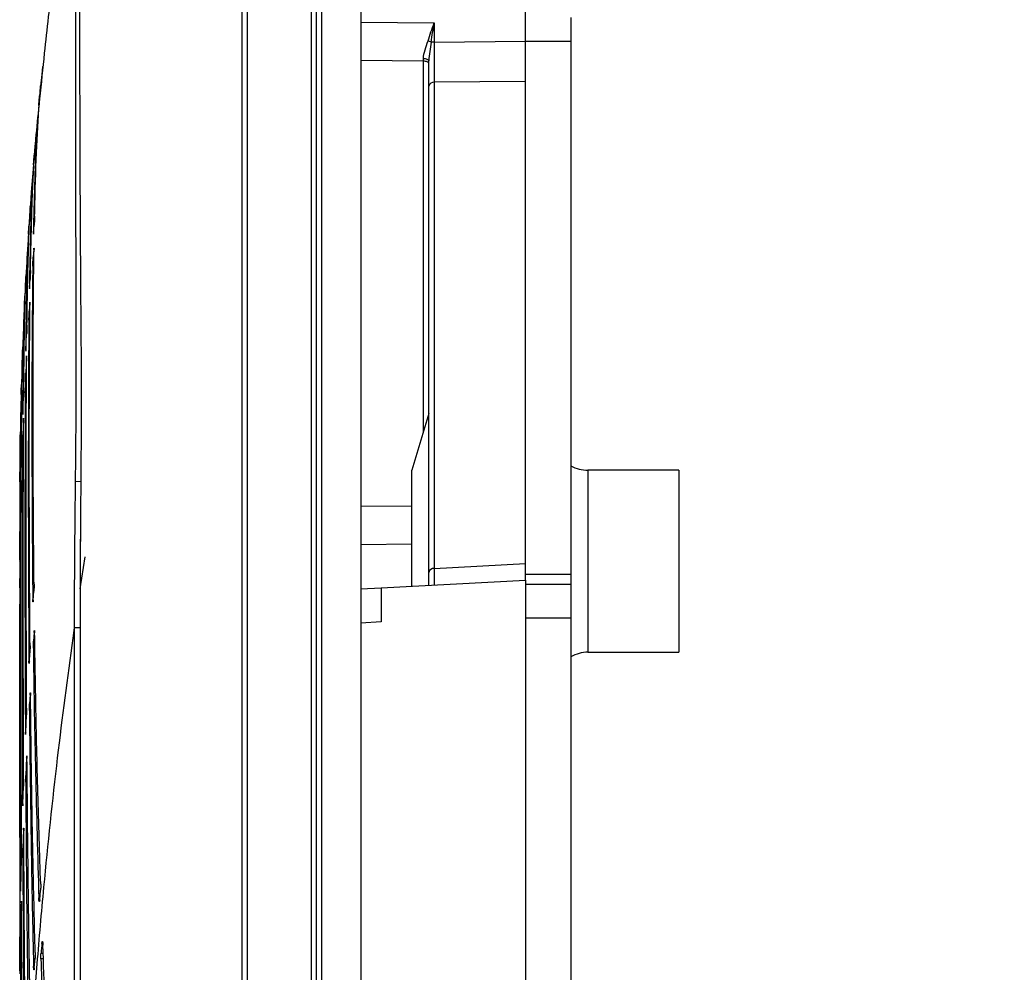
# Model space of a CAD drawing. Header units: millimetres. Extents: x 25 to 1935, y 715 to 2336.
# Tile 185 of 252: x 1524 to 1542, y 1027 to 1043. Entities that reach past the tile are written whole.
import ezdxf

# ---------------------------------------------------------------- set-up
doc = ezdxf.new("R2010")
doc.units = ezdxf.units.MM
doc.header["$LTSCALE"] = 2
doc.layers.get('0').update_dxf_attribs({"color": 2})
doc.styles.add('FS2312', font='simsun.ttf', dxfattribs={"width": 0.8})
doc.dimstyles.new('STANDARD$0', dxfattribs={"dimtxt": 3.5, "dimasz": 3, "dimexe": 1.5, "dimexo": 0.5, "dimgap": 1.5, "dimtad": 1, "dimdec": 1, "dimlfac": 5, "dimdsep": 46, "dimtxsty": 'FS2312', "dimblk1": 'OPEN', "dimblk2": 'OPEN', "dimsah": 1, "dimcen": 0, "dimclrd": 4, "dimclre": 4, "dimclrt": 4, "dimadec": 0, "dimazin": 0, "dimtfac": 1, "dimtdec": 1, "dimtmove": 1, "dimatfit": 0, "dimldrblk": 'OPEN', "dimfxl": 1, "dimtolj": 1, "dimtzin": 0, "dimlwd": 18, "dimlwe": 18, "dimarcsym": 1})

# ---------------------------------------------------------------- blocks, each defined once
blk = doc.blocks.new('_OPEN')
at = {"color": 0}
for p, q in [((-0.966, 0.259), (0, 0)), ((0, 0), (-1, 0)), ((0, 0), (-0.966, -0.259))]:
    blk.add_line(p, q, dxfattribs=at)
blk = doc.blocks.new('*D54')
at = {"color": 4, "lineweight": 18, "transparency": 16777216}
for p, q in [((1534.591, 1048.92), (1559.043, 1048.92)), ((1557.543, 1045.92), (1557.543, 881.92)), ((1534.591, 878.92), (1559.043, 878.92))]:
    blk.add_line(p, q, dxfattribs=at)
at = {"layer": 'Defpoints', "color": 0, "transparency": 16777216}
for p in [(1534.091, 1048.92), (1534.091, 878.92), (1557.543, 878.92)]:
    blk.add_point(p, dxfattribs=at)
at = {"color": 4, "lineweight": 18, "transparency": 16777216, "xscale": 3, "yscale": 3, "zscale": 3}
for p, rotation in [((1557.543, 1048.92), 90), ((1557.543, 878.92), 270)]:
    blk.add_blockref('_OPEN', p, dxfattribs=dict(at, rotation=rotation))
at = {"color": 4, "transparency": 16777216, "insert": (1554.293, 963.92), "char_height": 3.5, "attachment_point": 5, "rotation": 90, "style": 'FS2312'}
blk.add_mtext('\\A1;850', dxfattribs=at)

msp = doc.modelspace()

# ---------------------------------------------------------------- linework, layer by layer
at = {"color": 2, "linetype": 'Continuous', "lineweight": 30}
for p, q in [((1529.616, 1019.924), (1529.616, 1050.891)), ((1529.702, 1050.891), (1529.702, 1019.924)), ((1530.391, 1050.951), (1530.391, 876.89)), ((1533.291, 1043.213), (1533.291, 1048.973)), ((1529.528, 1020.037), (1529.528, 1046.901)), ((1528.308, 1020.019), (1528.308, 1046.298)), ((1528.394, 1046.293), (1528.394, 1020.019)), ((1530.391, 1043.405), (1531.686, 1043.39)), ((1531.686, 1043.39), (1531.686, 1043.053)), ((1534.091, 1043.488), (1534.091, 1043.064)), ((1533.291, 1043.064), (1533.291, 1043.213)), ((1531.686, 1043.053), (1531.631, 1043.053)), ((1531.686, 1043.053), (1533.291, 1043.068)), ((1534.091, 1043.064), (1533.291, 1043.064)), ((1533.291, 1033.696), (1533.291, 1043.064)), ((1534.091, 1043.064), (1534.091, 1033.696)), ((1531.496, 1042.717), (1530.391, 1042.73)), ((1531.496, 1036.205), (1531.496, 1042.717)), ((1531.591, 1042.276), (1531.591, 1042.721)), ((1524.793, 1042.623), (1524.779, 1042.485)), ((1524.778, 1042.485), (1524.759, 1042.278)), ((1533.291, 1042.361), (1531.686, 1042.346)), ((1531.686, 1042.346), (1531.686, 1033.795)), ((1524.757, 1042.256), (1524.742, 1042.109)), ((1531.591, 1033.725), (1531.591, 1042.276)), ((1524.66, 1041.214), (1524.647, 1041.064)), ((1524.624, 1040.726), (1524.568, 1039.974)), ((1524.577, 1040.152), (1524.556, 1039.844)), ((1524.634, 1039.696), (1524.645, 1039.832)), ((1524.631, 1039.676), (1524.631, 1039.688)), ((1524.639, 1039.402), (1524.629, 1039.267)), ((1524.499, 1038.906), (1524.483, 1038.588)), ((1524.564, 1038.739), (1524.573, 1038.876)), ((1524.561, 1038.719), (1524.561, 1038.729)), ((1524.569, 1038.456), (1524.56, 1038.321)), ((1524.498, 1037.638), (1524.513, 1037.914)), ((1524.44, 1037.614), (1524.421, 1037.029)), ((1524.496, 1037.618), (1524.496, 1037.627)), ((1524.511, 1037.507), (1524.496, 1037.235)), ((1524.448, 1036.528), (1524.459, 1036.806)), ((1524.415, 1036.719), (1524.404, 1036.315)), ((1524.446, 1036.508), (1524.446, 1036.516)), ((1531.591, 1036.521), (1531.291, 1035.521)), ((1524.458, 1036.416), (1524.447, 1036.143)), ((1524.401, 1036.122), (1524.393, 1035.492)), ((1524.403, 1036.259), (1524.402, 1036.146)), ((1524.399, 1035.999), (1524.397, 1035.866)), ((1524.408, 1035.194), (1524.42, 1035.687)), ((1531.291, 1033.921), (1531.291, 1035.521)), ((1535.991, 1035.521), (1534.391, 1035.521)), ((1534.391, 1035.521), (1534.391, 1033.921)), ((1535.991, 1035.521), (1535.991, 1033.921)), ((1524.42, 1035.318), (1524.408, 1034.834)), ((1525.473, 1035.32), (1525.374, 1035.322)), ((1525.465, 1035.321), (1525.466, 1035.321)), ((1524.407, 1035.174), (1524.407, 1035.18)), ((1524.392, 1035.023), (1524.391, 1034.92)), ((1530.391, 1034.887), (1531.291, 1034.897)), ((1524.392, 1033.944), (1524.396, 1034.447)), ((1531.291, 1034.22), (1530.391, 1034.21)), ((1524.396, 1034.105), (1524.392, 1033.615)), ((1524.392, 1033.924), (1524.392, 1033.928)), ((1525.457, 1033.438), (1525.543, 1034)), ((1531.291, 1033.482), (1531.291, 1033.921)), ((1531.686, 1033.795), (1533.291, 1033.88)), ((1534.391, 1033.921), (1534.391, 1032.321)), ((1535.991, 1033.921), (1535.991, 1032.321)), ((1531.591, 1033.498), (1531.591, 1033.725)), ((1533.291, 1033.696), (1534.091, 1033.696)), ((1533.291, 1033.587), (1533.291, 1033.696)), ((1534.091, 1033.696), (1534.091, 1033.52)), ((1524.391, 1033.577), (1524.391, 1033.202)), ((1530.749, 1033.454), (1533.291, 1033.587)), ((1533.291, 1033.587), (1533.291, 1011.02)), ((1533.291, 1033.52), (1534.091, 1033.52)), ((1534.091, 1033.52), (1534.091, 1032.92)), ((1524.629, 1033.239), (1524.64, 1033.394)), ((1525.456, 1033.45), (1525.456, 1017.956)), ((1525.457, 1033.439), (1525.457, 1017.956)), ((1530.391, 1033.435), (1530.749, 1033.454)), ((1530.749, 1033.454), (1530.749, 1032.853)), ((1525.456, 1032.813), (1525.455, 1032.749)), ((1530.749, 1032.853), (1530.391, 1032.834)), ((1534.091, 1032.92), (1533.291, 1032.92)), ((1534.091, 1032.92), (1534.091, 1015.32)), ((1524.645, 1032.67), (1524.634, 1032.513)), ((1525.33, 1032.568), (1525.356, 1032.751)), ((1525.357, 1017.85), (1525.357, 1032.752)), ((1525.455, 1032.749), (1525.455, 1017.85)), ((1524.561, 1032.153), (1524.57, 1032.308)), ((1534.391, 1032.321), (1535.991, 1032.321)), ((1524.573, 1031.572), (1524.564, 1031.414)), ((1524.496, 1030.906), (1524.511, 1031.218)), ((1524.391, 1030.816), (1524.391, 1029.744)), ((1524.513, 1030.467), (1524.498, 1030.15)), ((1524.447, 1029.652), (1524.458, 1029.966)), ((1524.391, 1029.744), (1524.391, 1028.298)), ((1524.459, 1029.195), (1524.448, 1028.875)), ((1524.408, 1028.15), (1524.42, 1028.705)), ((1524.391, 1028.298), (1524.391, 1026.664)), ((1524.743, 1027.968), (1524.758, 1028.138)), ((1524.42, 1027.911), (1524.408, 1027.344)), ((1524.392, 1026.75), (1524.396, 1027.312)), ((1524.797, 1027.2), (1524.782, 1027.2)), ((1524.648, 1026.769), (1524.661, 1026.941)), ((1524.807, 1026.928), (1524.764, 1026.928)), ((1524.766, 1027.025), (1524.804, 1027.025))]:
    msp.add_line(p, q, dxfattribs=at)
at = {"color": 2, "linetype": 'Continuous', "lineweight": 30, "flags": 128}
for points in [[(1531.591, 1042.721), (1531.589, 1042.728), (1531.584, 1042.735), (1531.575, 1042.742), (1531.563, 1042.748), (1531.549, 1042.753), (1531.533, 1042.757), (1531.515, 1042.759), (1531.496, 1042.76)], [(1531.591, 1042.675), (1531.589, 1042.683), (1531.584, 1042.69), (1531.575, 1042.697), (1531.563, 1042.704), (1531.549, 1042.709), (1531.533, 1042.713), (1531.515, 1042.716), (1531.496, 1042.717)]]:
    msp.add_lwpolyline(points, dxfattribs=at)
at = {"color": 2, "linetype": 'Continuous', "lineweight": 30}
for centre, radius, start, end in [((1531.463, 1042.677), 0.412, 65.9498, 74.0577), ((1531.677, 1042.259), 0.0878, 83.832, 169.0711), ((1534.391, 1036.121), 0.6, 240, 270), ((1531.677, 1033.708), 0.0878, 83.832, 169.0711), ((1534.391, 1031.721), 0.6, 90, 120)]:
    msp.add_arc(centre, radius, start, end, dxfattribs=at)
for centre, major_axis, ratio, start_param, end_param in [((1531.691, 1043.053), (0.001, 1), 0.005233, 1.571339, 2.355829), ((1531.491, 1043.393), (-0.001, 1.6), 0.00327, 4.276016, 4.305701), ((1531.691, 1034.504), (0.005, 1.002), 0.000929, 2.357156, 3.141646), ((1598.391, 1018.513), (0, 84.643), 0.874261, 1.467988, 1.470055)]:
    msp.add_ellipse(centre, major_axis=major_axis, ratio=ratio, start_param=start_param, end_param=end_param, dxfattribs=at)
for points, knots in [([(1525.467, 1047.429), (1525.469, 1047.422), (1525.474, 1047.406), (1525.473, 1047.28), (1525.465, 1047.068), (1525.458, 1046.769), (1525.453, 1046.392), (1525.449, 1045.939), (1525.446, 1045.405), (1525.444, 1044.8), (1525.444, 1044.131), (1525.444, 1043.403), (1525.445, 1042.608), (1525.447, 1041.763), (1525.45, 1040.878), (1525.454, 1039.956), (1525.459, 1038.99), (1525.469, 1037.893), (1525.476, 1036.667), (1525.469, 1035.772), (1525.466, 1035.321)], [0, 0, 0, 0, 0.0442994, 0.0978379, 0.1525469, 0.2076593, 0.260846, 0.3143999, 0.3691126, 0.424226, 0.4774378, 0.5310182, 0.5857608, 0.6409049, 0.6941282, 0.74772, 0.8024722, 0.857625, 0.9283707, 1, 1, 1, 1]), ([(1525.364, 1046.835), (1525.295, 1046.405), (1525.151, 1045.503), (1524.974, 1044.178), (1524.836, 1043.015), (1524.769, 1042.324), (1524.742, 1042.056)], [0, 0, 0, 0, 0.270476, 0.56686, 0.832036, 1, 1, 1, 1]), ([(1525.374, 1035.322), (1525.378, 1035.752), (1525.387, 1036.615), (1525.385, 1037.892), (1525.382, 1039.137), (1525.381, 1040.333), (1525.379, 1041.466), (1525.379, 1042.523), (1525.378, 1043.487), (1525.379, 1044.35), (1525.379, 1045.1), (1525.381, 1045.723), (1525.382, 1046.218), (1525.385, 1046.573), (1525.387, 1046.793), (1525.378, 1046.821), (1525.374, 1046.835)], [0, 0, 0, 0, 0.071464, 0.143159, 0.214626, 0.286104, 0.357808, 0.429285, 0.500804, 0.57255, 0.644069, 0.715595, 0.787349, 0.858876, 0.929438, 1, 1, 1, 1]), ([(1531.576, 1043.073), (1531.592, 1043.126), (1531.61, 1043.178), (1531.647, 1043.284), (1531.666, 1043.337), (1531.686, 1043.39)], [0, 0, 0, 0, 0.5, 0.5, 1, 1, 1, 1]), ([(1531.496, 1042.76), (1531.496, 1042.813), (1531.508, 1042.865), (1531.539, 1042.968), (1531.56, 1043.019), (1531.576, 1043.073)], [0, 0, 0, 0, 0.5, 0.5, 1, 1, 1, 1]), ([(1531.631, 1043.053), (1531.623, 1042.997), (1531.614, 1042.942), (1531.598, 1042.832), (1531.591, 1042.777), (1531.591, 1042.721)], [0, 0, 0, 0, 0.5, 0.5, 1, 1, 1, 1]), ([(1524.653, 1039.992), (1524.657, 1040.155), (1524.669, 1040.68), (1524.7, 1041.479), (1524.739, 1042.008), (1524.759, 1042.274)], [0, 0, 0, 0, 0.183283, 0.590265, 1, 1, 1, 1]), ([(1524.757, 1042.256), (1524.757, 1042.263), (1524.759, 1042.276), (1524.759, 1042.283), (1524.759, 1042.28), (1524.759, 1042.275), (1524.759, 1042.274)], [0, 0, 0, 0, 0.308479, 0.616991, 0.924771, 1, 1, 1, 1]), ([(1524.727, 1041.94), (1524.727, 1041.945), (1524.728, 1041.955), (1524.73, 1041.982), (1524.733, 1042.014), (1524.736, 1042.048), (1524.739, 1042.082), (1524.741, 1042.1), (1524.742, 1042.109)], [0, 0, 0, 0, 0.163686, 0.327353, 0.4915, 0.656283, 0.821402, 1, 1, 1, 1]), ([(1524.727, 1041.94), (1524.712, 1041.731), (1524.682, 1041.311), (1524.651, 1040.559), (1524.637, 1039.979), (1524.631, 1039.688)], [0, 0, 0, 0, 0.3315781, 0.6646683, 1, 1, 1, 1]), ([(1524.728, 1041.949), (1524.708, 1041.749), (1524.679, 1041.459), (1524.656, 1041.169), (1524.649, 1041.079)], [0, 0, 0, 0, 0.690303, 1, 1, 1, 1]), ([(1524.713, 1041.766), (1524.712, 1041.758), (1524.687, 1041.508), (1524.667, 1041.257), (1524.648, 1041.016)], [0, 0, 0, 0, 0.0331279, 1, 1, 1, 1]), ([(1524.58, 1039.036), (1524.589, 1039.46), (1524.607, 1040.314), (1524.644, 1040.925), (1524.662, 1041.233)], [0, 0, 0, 0, 0.497114, 1, 1, 1, 1]), ([(1524.66, 1041.214), (1524.661, 1041.221), (1524.662, 1041.234), (1524.663, 1041.24), (1524.662, 1041.237), (1524.662, 1041.233), (1524.662, 1041.233)], [0, 0, 0, 0, 0.31782, 0.635666, 0.952956, 1, 1, 1, 1]), ([(1524.639, 1040.957), (1524.624, 1040.776), (1524.586, 1040.314), (1524.539, 1039.637), (1524.513, 1039.143), (1524.501, 1038.929)], [0, 0, 0, 0, 0.2688409, 0.6836252, 1, 1, 1, 1]), ([(1524.634, 1040.894), (1524.635, 1040.899), (1524.635, 1040.908), (1524.637, 1040.934), (1524.64, 1040.966), (1524.642, 1041), (1524.645, 1041.033), (1524.647, 1041.053), (1524.647, 1041.062), (1524.647, 1041.064)], [0, 0, 0, 0, 0.161236, 0.322458, 0.484015, 0.646038, 0.80833, 0.970568, 1, 1, 1, 1]), ([(1524.634, 1040.894), (1524.624, 1040.715), (1524.603, 1040.356), (1524.578, 1039.647), (1524.567, 1039.059), (1524.561, 1038.729)], [0, 0, 0, 0, 0.304429, 0.610196, 1, 1, 1, 1]), ([(1524.519, 1038.075), (1524.522, 1038.286), (1524.528, 1038.708), (1524.541, 1039.262), (1524.557, 1039.76), (1524.571, 1040.034), (1524.579, 1040.172)], [0, 0, 0, 0, 0.2479191, 0.4966554, 0.7479019, 1, 1, 1, 1]), ([(1524.577, 1040.152), (1524.578, 1040.158), (1524.578, 1040.171), (1524.579, 1040.179), (1524.579, 1040.174), (1524.579, 1040.172)], [0, 0, 0, 0, 0.329276, 0.658571, 1, 1, 1, 1]), ([(1524.653, 1039.992), (1524.653, 1039.985), (1524.653, 1039.971), (1524.651, 1039.94), (1524.65, 1039.906), (1524.648, 1039.873), (1524.646, 1039.848), (1524.645, 1039.836), (1524.645, 1039.832)], [0, 0, 0, 0, 0.181923, 0.363838, 0.545959, 0.728392, 0.911039, 1, 1, 1, 1]), ([(1524.545, 1039.673), (1524.545, 1039.677), (1524.546, 1039.686), (1524.547, 1039.711), (1524.549, 1039.742), (1524.551, 1039.776), (1524.554, 1039.809), (1524.555, 1039.832), (1524.556, 1039.842), (1524.556, 1039.844)], [0, 0, 0, 0, 0.158122, 0.316235, 0.47455, 0.633161, 0.791964, 0.950764, 1, 1, 1, 1]), ([(1524.545, 1039.673), (1524.539, 1039.543), (1524.527, 1039.283), (1524.514, 1038.802), (1524.503, 1038.259), (1524.498, 1037.838), (1524.496, 1037.627)], [0, 0, 0, 0, 0.247824, 0.4965025, 0.7478062, 1, 1, 1, 1]), ([(1524.634, 1039.696), (1524.633, 1039.69), (1524.632, 1039.677), (1524.631, 1039.67), (1524.631, 1039.672), (1524.631, 1039.672)], [0, 0, 0, 0, 0.472601, 0.945226, 1, 1, 1, 1]), ([(1524.538, 1039.517), (1524.533, 1039.44), (1524.518, 1039.21), (1524.504, 1038.95), (1524.495, 1038.772), (1524.493, 1038.745)], [0, 0, 0, 0, 0.299196, 0.895012, 1, 1, 1, 1]), ([(1524.643, 1033.518), (1524.641, 1033.736), (1524.637, 1034.172), (1524.63, 1035.133), (1524.625, 1036.369), (1524.627, 1037.623), (1524.633, 1038.631), (1524.639, 1039.148), (1524.643, 1039.407)], [0, 0, 0, 0, 0.096504, 0.193109, 0.439018, 0.686627, 0.843096, 1, 1, 1, 1]), ([(1524.639, 1039.402), (1524.64, 1039.408), (1524.641, 1039.421), (1524.642, 1039.428), (1524.643, 1039.424), (1524.643, 1039.413), (1524.643, 1039.407)], [0, 0, 0, 0, 0.25332, 0.506651, 0.759693, 1, 1, 1, 1]), ([(1524.621, 1039.11), (1524.621, 1039.117), (1524.622, 1039.132), (1524.623, 1039.163), (1524.624, 1039.197), (1524.626, 1039.23), (1524.628, 1039.253), (1524.628, 1039.264), (1524.629, 1039.267)], [0, 0, 0, 0, 0.185949, 0.371892, 0.557999, 0.744384, 0.930978, 1, 1, 1, 1]), ([(1524.621, 1039.11), (1524.618, 1038.839), (1524.61, 1038.169), (1524.605, 1036.977), (1524.606, 1035.664), (1524.611, 1034.414), (1524.618, 1033.637), (1524.621, 1033.248)], [0, 0, 0, 0, 0.164849, 0.408041, 0.652916, 0.826156, 1, 1, 1, 1]), ([(1524.463, 1036.969), (1524.463, 1037.008), (1524.465, 1037.247), (1524.47, 1037.656), (1524.478, 1038.151), (1524.487, 1038.584), (1524.496, 1038.813), (1524.5, 1038.927)], [0, 0, 0, 0, 0.0460691, 0.2823755, 0.5195352, 0.7593215, 1, 1, 1, 1]), ([(1524.499, 1038.906), (1524.499, 1038.913), (1524.5, 1038.926), (1524.501, 1038.932), (1524.5, 1038.929), (1524.5, 1038.927)], [0, 0, 0, 0, 0.345654, 0.691318, 1, 1, 1, 1]), ([(1524.58, 1039.036), (1524.58, 1039.029), (1524.58, 1039.015), (1524.579, 1038.985), (1524.577, 1038.951), (1524.576, 1038.918), (1524.574, 1038.892), (1524.573, 1038.88), (1524.573, 1038.876)], [0, 0, 0, 0, 0.1803291, 0.3606527, 0.5411201, 0.7218123, 0.9026621, 1, 1, 1, 1]), ([(1524.493, 1038.793), (1524.49, 1038.729), (1524.467, 1038.344), (1524.453, 1037.958), (1524.442, 1037.637)], [0, 0, 0, 0, 0.16644, 1, 1, 1, 1]), ([(1524.564, 1038.739), (1524.563, 1038.732), (1524.562, 1038.72), (1524.562, 1038.713), (1524.562, 1038.715), (1524.562, 1038.715)], [0, 0, 0, 0, 0.472555, 0.945126, 1, 1, 1, 1]), ([(1524.475, 1038.416), (1524.475, 1038.419), (1524.475, 1038.427), (1524.476, 1038.451), (1524.477, 1038.481), (1524.479, 1038.515), (1524.481, 1038.549), (1524.482, 1038.573), (1524.482, 1038.584), (1524.483, 1038.588)], [0, 0, 0, 0, 0.154539, 0.309074, 0.46371, 0.618506, 0.77342, 0.928351, 1, 1, 1, 1]), ([(1524.475, 1038.416), (1524.471, 1038.304), (1524.464, 1038.079), (1524.457, 1037.639), (1524.45, 1037.128), (1524.447, 1036.72), (1524.446, 1036.516)], [0, 0, 0, 0, 0.2473641, 0.4957588, 0.7473374, 1, 1, 1, 1]), ([(1524.573, 1032.431), (1524.57, 1032.729), (1524.565, 1033.528), (1524.56, 1034.759), (1524.559, 1036.097), (1524.562, 1037.351), (1524.569, 1038.091), (1524.572, 1038.463)], [0, 0, 0, 0, 0.12797, 0.342538, 0.558435, 0.7785, 1, 1, 1, 1]), ([(1524.569, 1038.456), (1524.57, 1038.463), (1524.571, 1038.476), (1524.572, 1038.482), (1524.572, 1038.478), (1524.572, 1038.468), (1524.572, 1038.463)], [0, 0, 0, 0, 0.256024, 0.512057, 0.767879, 1, 1, 1, 1]), ([(1524.47, 1038.284), (1524.467, 1038.222), (1524.457, 1038.011), (1524.447, 1037.769), (1524.441, 1037.593), (1524.439, 1037.542)], [0, 0, 0, 0, 0.228881, 0.775439, 1, 1, 1, 1]), ([(1524.554, 1038.163), (1524.554, 1038.17), (1524.554, 1038.185), (1524.555, 1038.216), (1524.557, 1038.249), (1524.558, 1038.283), (1524.559, 1038.307), (1524.56, 1038.318), (1524.56, 1038.321)], [0, 0, 0, 0, 0.184526, 0.369048, 0.553683, 0.738513, 0.923495, 1, 1, 1, 1]), ([(1524.519, 1038.075), (1524.519, 1038.068), (1524.519, 1038.055), (1524.518, 1038.025), (1524.517, 1037.991), (1524.515, 1037.958), (1524.514, 1037.931), (1524.513, 1037.919), (1524.513, 1037.914)], [0, 0, 0, 0, 0.178538, 0.357072, 0.535701, 0.714479, 0.893368, 1, 1, 1, 1]), ([(1524.554, 1038.163), (1524.552, 1038), (1524.547, 1037.475), (1524.543, 1036.5), (1524.542, 1035.182), (1524.544, 1033.743), (1524.551, 1032.69), (1524.554, 1032.162)], [0, 0, 0, 0, 0.099813, 0.320985, 0.54365, 0.771014, 1, 1, 1, 1]), ([(1524.423, 1035.851), (1524.424, 1036.102), (1524.426, 1036.486), (1524.429, 1036.905), (1524.433, 1037.192), (1524.436, 1037.441), (1524.44, 1037.571), (1524.441, 1037.636)], [0, 0, 0, 0, 0.318276, 0.487725, 0.657562, 0.828581, 1, 1, 1, 1]), ([(1524.44, 1037.614), (1524.441, 1037.62), (1524.441, 1037.633), (1524.441, 1037.64), (1524.441, 1037.637), (1524.441, 1037.636)], [0, 0, 0, 0, 0.367867, 0.73574, 1, 1, 1, 1]), ([(1524.498, 1037.638), (1524.498, 1037.632), (1524.497, 1037.619), (1524.496, 1037.612), (1524.496, 1037.614), (1524.496, 1037.614)], [0, 0, 0, 0, 0.4725096, 0.9450294, 1, 1, 1, 1]), ([(1524.513, 1031.339), (1524.511, 1031.927), (1524.505, 1033.109), (1524.503, 1034.632), (1524.505, 1035.959), (1524.508, 1036.877), (1524.512, 1037.369), (1524.513, 1037.515)], [0, 0, 0, 0, 0.245553, 0.493485, 0.701848, 0.911657, 1, 1, 1, 1]), ([(1524.511, 1037.507), (1524.511, 1037.513), (1524.512, 1037.526), (1524.513, 1037.533), (1524.513, 1037.529), (1524.513, 1037.519), (1524.513, 1037.515)], [0, 0, 0, 0, 0.2591812, 0.5183681, 0.7774117, 1, 1, 1, 1]), ([(1524.491, 1037.076), (1524.491, 1037.083), (1524.491, 1037.097), (1524.492, 1037.128), (1524.493, 1037.162), (1524.494, 1037.195), (1524.495, 1037.22), (1524.496, 1037.231), (1524.496, 1037.235)], [0, 0, 0, 0, 0.182672, 0.365342, 0.548079, 0.730934, 0.913886, 1, 1, 1, 1]), ([(1524.417, 1036.855), (1524.417, 1036.858), (1524.417, 1036.864), (1524.418, 1036.886), (1524.418, 1036.915), (1524.419, 1036.949), (1524.42, 1036.982), (1524.421, 1037.01), (1524.421, 1037.024), (1524.421, 1037.029)], [0, 0, 0, 0, 0.149489, 0.298976, 0.448491, 0.598054, 0.747659, 0.89728, 1, 1, 1, 1]), ([(1524.463, 1036.969), (1524.463, 1036.962), (1524.463, 1036.949), (1524.462, 1036.92), (1524.461, 1036.886), (1524.46, 1036.852), (1524.459, 1036.825), (1524.459, 1036.812), (1524.459, 1036.806)], [0, 0, 0, 0, 0.176205, 0.352408, 0.528661, 0.704998, 0.881398, 1, 1, 1, 1]), ([(1524.491, 1037.076), (1524.491, 1037.015), (1524.488, 1036.625), (1524.485, 1035.846), (1524.483, 1034.655), (1524.483, 1033.337), (1524.486, 1032.078), (1524.49, 1031.243), (1524.491, 1030.917)], [0, 0, 0, 0, 0.037748, 0.240875, 0.445412, 0.654392, 0.864907, 1, 1, 1, 1]), ([(1524.418, 1036.879), (1524.417, 1036.845), (1524.41, 1036.628), (1524.405, 1036.383), (1524.402, 1036.174), (1524.401, 1036.135)], [0, 0, 0, 0, 0.133225, 0.839288, 1, 1, 1, 1]), ([(1524.417, 1036.855), (1524.416, 1036.773), (1524.413, 1036.61), (1524.411, 1036.249), (1524.409, 1035.802), (1524.408, 1035.422), (1524.407, 1035.203), (1524.407, 1035.18)], [0, 0, 0, 0, 0.2397701, 0.4807643, 0.725567, 0.9716728, 1, 1, 1, 1]), ([(1524.448, 1036.528), (1524.447, 1036.521), (1524.447, 1036.509), (1524.446, 1036.502), (1524.446, 1036.504), (1524.446, 1036.504)], [0, 0, 0, 0, 0.472474, 0.944954, 1, 1, 1, 1]), ([(1524.46, 1030.085), (1524.458, 1030.557), (1524.455, 1031.504), (1524.454, 1032.736), (1524.453, 1033.819), (1524.454, 1034.76), (1524.456, 1035.64), (1524.458, 1036.163), (1524.46, 1036.425)], [0, 0, 0, 0, 0.188327, 0.377966, 0.531653, 0.68605, 0.842649, 1, 1, 1, 1]), ([(1524.458, 1036.416), (1524.458, 1036.423), (1524.459, 1036.436), (1524.459, 1036.442), (1524.46, 1036.439), (1524.46, 1036.429), (1524.46, 1036.425)], [0, 0, 0, 0, 0.263495, 0.526993, 0.79041, 1, 1, 1, 1]), ([(1524.397, 1034.613), (1524.397, 1034.676), (1524.397, 1034.803), (1524.398, 1035.071), (1524.398, 1035.392), (1524.399, 1035.721), (1524.4, 1035.982), (1524.401, 1036.091), (1524.401, 1036.146)], [0, 0, 0, 0, 0.08159, 0.163236, 0.370047, 0.577787, 0.788403, 1, 1, 1, 1]), ([(1524.401, 1036.122), (1524.401, 1036.129), (1524.401, 1036.142), (1524.401, 1036.148), (1524.401, 1036.146), (1524.401, 1036.146)], [0, 0, 0, 0, 0.403774, 0.807549, 1, 1, 1, 1]), ([(1524.443, 1035.982), (1524.443, 1035.989), (1524.443, 1036.003), (1524.444, 1036.033), (1524.445, 1036.067), (1524.446, 1036.101), (1524.446, 1036.126), (1524.447, 1036.138), (1524.447, 1036.143)], [0, 0, 0, 0, 0.180529, 0.361057, 0.541618, 0.72224, 0.902915, 1, 1, 1, 1]), ([(1524.443, 1035.982), (1524.442, 1035.695), (1524.44, 1035.118), (1524.439, 1034.117), (1524.438, 1033.016), (1524.439, 1031.887), (1524.441, 1030.768), (1524.442, 1030.033), (1524.443, 1029.664)], [0, 0, 0, 0, 0.1740826, 0.349257, 0.5278574, 0.7076375, 0.8534987, 1, 1, 1, 1]), ([(1524.423, 1035.851), (1524.423, 1035.845), (1524.423, 1035.833), (1524.422, 1035.804), (1524.422, 1035.771), (1524.421, 1035.737), (1524.42, 1035.708), (1524.42, 1035.694), (1524.42, 1035.687)], [0, 0, 0, 0, 0.1735023, 0.3470038, 0.5205261, 0.6940846, 0.8676714, 1, 1, 1, 1]), ([(1524.392, 1035.317), (1524.392, 1035.319), (1524.392, 1035.323), (1524.392, 1035.343), (1524.392, 1035.37), (1524.393, 1035.403), (1524.393, 1035.437), (1524.393, 1035.469), (1524.393, 1035.485), (1524.393, 1035.492)], [0, 0, 0, 0, 0.143783, 0.287567, 0.431351, 0.575138, 0.718927, 0.862718, 1, 1, 1, 1]), ([(1524.392, 1035.317), (1524.392, 1035.28), (1524.392, 1035.204), (1524.392, 1034.994), (1524.392, 1034.71), (1524.392, 1034.411), (1524.392, 1034.142), (1524.392, 1034), (1524.392, 1033.928)], [0, 0, 0, 0, 0.199998, 0.400947, 0.604848, 0.809756, 0.904827, 1, 1, 1, 1]), ([(1524.421, 1028.822), (1524.421, 1029.217), (1524.419, 1030.01), (1524.419, 1031.131), (1524.418, 1032.2), (1524.418, 1033.282), (1524.419, 1034.355), (1524.42, 1035.003), (1524.421, 1035.328)], [0, 0, 0, 0, 0.1506376, 0.3021083, 0.4561795, 0.6111425, 0.8046821, 1, 1, 1, 1]), ([(1524.42, 1035.318), (1524.42, 1035.325), (1524.42, 1035.338), (1524.421, 1035.344), (1524.421, 1035.341), (1524.421, 1035.332), (1524.421, 1035.328)], [0, 0, 0, 0, 0.2688022, 0.5376059, 0.8063733, 1, 1, 1, 1]), ([(1525.357, 1032.749), (1525.357, 1032.816), (1525.356, 1033.149), (1525.359, 1034.007), (1525.368, 1034.798), (1525.374, 1035.322)], [0, 0, 0, 0, 0.07773, 0.388651, 1, 1, 1, 1]), ([(1525.466, 1035.321), (1525.465, 1035.255), (1525.462, 1034.921), (1525.457, 1034.293), (1525.457, 1033.731), (1525.457, 1033.436)], [0, 0, 0, 0, 0.106059, 0.530298, 1, 1, 1, 1]), ([(1524.408, 1035.194), (1524.408, 1035.187), (1524.407, 1035.175), (1524.407, 1035.168), (1524.407, 1035.17), (1524.407, 1035.17)], [0, 0, 0, 0, 0.472446, 0.944893, 1, 1, 1, 1]), ([(1524.391, 1034.91), (1524.391, 1034.867), (1524.391, 1034.782), (1524.391, 1034.394), (1524.391, 1033.963), (1524.391, 1033.655), (1524.391, 1033.577)], [0, 0, 0, 0, 0.306284, 0.60703, 0.899625, 1, 1, 1, 1]), ([(1524.406, 1034.673), (1524.406, 1034.679), (1524.406, 1034.692), (1524.406, 1034.722), (1524.407, 1034.756), (1524.407, 1034.79), (1524.408, 1034.817), (1524.408, 1034.83), (1524.408, 1034.834)], [0, 0, 0, 0, 0.177519, 0.355038, 0.532565, 0.71011, 0.887672, 1, 1, 1, 1]), ([(1524.397, 1034.613), (1524.397, 1034.607), (1524.397, 1034.595), (1524.397, 1034.567), (1524.397, 1034.534), (1524.396, 1034.5), (1524.396, 1034.469), (1524.396, 1034.454), (1524.396, 1034.447)], [0, 0, 0, 0, 0.170018, 0.340035, 0.510056, 0.680084, 0.850117, 1, 1, 1, 1]), ([(1524.406, 1034.673), (1524.406, 1034.464), (1524.405, 1034.047), (1524.405, 1033.332), (1524.405, 1032.551), (1524.405, 1031.477), (1524.405, 1030.05), (1524.406, 1028.797), (1524.406, 1028.165)], [0, 0, 0, 0, 0.129161, 0.258901, 0.390435, 0.522582, 0.75947, 1, 1, 1, 1]), ([(1525.459, 1034.415), (1525.458, 1034.303), (1525.455, 1033.977), (1525.456, 1033.651), (1525.457, 1033.436)], [0, 0, 0, 0, 0.340586, 1, 1, 1, 1]), ([(1524.396, 1034.105), (1524.396, 1034.112), (1524.396, 1034.125), (1524.397, 1034.131), (1524.397, 1034.128), (1524.397, 1034.12), (1524.397, 1034.117)], [0, 0, 0, 0, 0.276196, 0.552392, 0.828581, 1, 1, 1, 1]), ([(1524.397, 1027.427), (1524.397, 1027.961), (1524.396, 1029.037), (1524.396, 1030.546), (1524.396, 1031.917), (1524.396, 1033.14), (1524.397, 1033.79), (1524.397, 1034.117)], [0, 0, 0, 0, 0.194725, 0.3918, 0.603553, 0.800559, 1, 1, 1, 1]), ([(1524.392, 1033.944), (1524.392, 1033.938), (1524.392, 1033.925), (1524.392, 1033.918), (1524.392, 1033.92), (1524.392, 1033.92)], [0, 0, 0, 0, 0.472434, 0.944868, 1, 1, 1, 1]), ([(1524.391, 1033.452), (1524.391, 1033.458), (1524.391, 1033.471), (1524.392, 1033.5), (1524.392, 1033.533), (1524.392, 1033.567), (1524.392, 1033.596), (1524.392, 1033.61), (1524.392, 1033.615)], [0, 0, 0, 0, 0.1741786, 0.3483573, 0.5225362, 0.6967159, 0.8708965, 1, 1, 1, 1]), ([(1524.643, 1033.518), (1524.643, 1033.508), (1524.643, 1033.488), (1524.643, 1033.454), (1524.641, 1033.421), (1524.64, 1033.403), (1524.64, 1033.394)], [0, 0, 0, 0, 0.2522035, 0.5044041, 0.7567102, 1, 1, 1, 1]), ([(1524.391, 1033.452), (1524.391, 1033.145), (1524.391, 1032.527), (1524.391, 1031.333), (1524.391, 1029.961), (1524.391, 1028.423), (1524.391, 1027.323), (1524.391, 1026.769)], [0, 0, 0, 0, 0.191901, 0.386314, 0.602612, 0.799938, 1, 1, 1, 1]), ([(1524.391, 1033.202), (1524.391, 1032.978), (1524.391, 1032.531), (1524.391, 1031.731), (1524.391, 1031.121), (1524.391, 1030.816)], [0, 0, 0, 0, 0.334445, 0.667607, 1, 1, 1, 1]), ([(1524.624, 1033.206), (1524.623, 1033.209), (1524.622, 1033.215), (1524.622, 1033.232), (1524.622, 1033.244), (1524.621, 1033.248)], [0, 0, 0, 0, 0.4248662, 0.849128, 1, 1, 1, 1]), ([(1524.629, 1033.239), (1524.628, 1033.232), (1524.627, 1033.216), (1524.626, 1033.206), (1524.625, 1033.206), (1524.624, 1033.207)], [0, 0, 0, 0, 0.396364, 0.792724, 1, 1, 1, 1]), ([(1524.645, 1032.67), (1524.646, 1032.678), (1524.647, 1032.694), (1524.648, 1032.7), (1524.649, 1032.703)], [0, 0, 0, 0, 0.500005, 1, 1, 1, 1]), ([(1524.65, 1032.703), (1524.65, 1032.703), (1524.651, 1032.704), (1524.653, 1032.693), (1524.653, 1032.676), (1524.654, 1032.663), (1524.654, 1032.659)], [0, 0, 0, 0, 0.162076, 0.501347, 0.840104, 1, 1, 1, 1]), ([(1524.76, 1028.24), (1524.743, 1028.777), (1524.709, 1029.855), (1524.675, 1031.328), (1524.66, 1032.242), (1524.654, 1032.659)], [0, 0, 0, 0, 0.351055, 0.703872, 1, 1, 1, 1]), ([(1524.631, 1032.393), (1524.631, 1032.404), (1524.631, 1032.424), (1524.632, 1032.458), (1524.633, 1032.489), (1524.634, 1032.506), (1524.634, 1032.513)], [0, 0, 0, 0, 0.2607245, 0.5214464, 0.782267, 1, 1, 1, 1]), ([(1524.816, 1028.186), (1524.893, 1028.946), (1525.039, 1030.409), (1525.236, 1031.867), (1525.33, 1032.568)], [0, 0, 0, 0, 0.519948, 1, 1, 1, 1]), ([(1524.573, 1032.431), (1524.573, 1032.421), (1524.573, 1032.401), (1524.572, 1032.367), (1524.571, 1032.334), (1524.57, 1032.317), (1524.57, 1032.308)], [0, 0, 0, 0, 0.2550736, 0.5101447, 0.7652992, 1, 1, 1, 1]), ([(1524.631, 1032.393), (1524.632, 1032.353), (1524.641, 1031.643), (1524.665, 1030.213), (1524.707, 1028.738), (1524.728, 1027.998)], [0, 0, 0, 0, 0.029016, 0.512158, 1, 1, 1, 1]), ([(1524.556, 1032.12), (1524.556, 1032.123), (1524.555, 1032.129), (1524.554, 1032.146), (1524.554, 1032.159), (1524.554, 1032.162)], [0, 0, 0, 0, 0.416721, 0.83302, 1, 1, 1, 1]), ([(1524.561, 1032.153), (1524.56, 1032.145), (1524.559, 1032.13), (1524.558, 1032.119), (1524.557, 1032.12), (1524.557, 1032.12)], [0, 0, 0, 0, 0.396195, 0.792387, 1, 1, 1, 1]), ([(1524.573, 1031.572), (1524.574, 1031.579), (1524.575, 1031.595), (1524.576, 1031.601), (1524.577, 1031.604)], [0, 0, 0, 0, 0.500003, 1, 1, 1, 1]), ([(1524.578, 1031.604), (1524.578, 1031.605), (1524.579, 1031.605), (1524.58, 1031.595), (1524.58, 1031.578), (1524.581, 1031.563), (1524.581, 1031.559)], [0, 0, 0, 0, 0.158833, 0.492182, 0.825166, 1, 1, 1, 1]), ([(1524.663, 1027.041), (1524.651, 1027.548), (1524.626, 1028.566), (1524.599, 1030.079), (1524.587, 1031.054), (1524.581, 1031.559)], [0, 0, 0, 0, 0.324151, 0.649885, 1, 1, 1, 1]), ([(1524.513, 1031.339), (1524.513, 1031.329), (1524.513, 1031.309), (1524.513, 1031.275), (1524.512, 1031.243), (1524.511, 1031.226), (1524.511, 1031.218)], [0, 0, 0, 0, 0.258359, 0.516717, 0.775136, 1, 1, 1, 1]), ([(1524.562, 1031.296), (1524.561, 1031.306), (1524.561, 1031.326), (1524.562, 1031.36), (1524.563, 1031.391), (1524.564, 1031.407), (1524.564, 1031.414)], [0, 0, 0, 0, 0.264424, 0.528845, 0.793346, 1, 1, 1, 1]), ([(1524.562, 1031.296), (1524.569, 1030.612), (1524.582, 1029.55), (1524.607, 1028.031), (1524.626, 1027.212), (1524.635, 1026.801)], [0, 0, 0, 0, 0.474798, 0.736974, 1, 1, 1, 1]), ([(1524.493, 1030.873), (1524.492, 1030.876), (1524.492, 1030.882), (1524.491, 1030.899), (1524.491, 1030.913), (1524.491, 1030.917)], [0, 0, 0, 0, 0.4066819, 0.8131096, 1, 1, 1, 1]), ([(1524.496, 1030.906), (1524.496, 1030.898), (1524.495, 1030.883), (1524.494, 1030.872), (1524.493, 1030.873), (1524.493, 1030.873)], [0, 0, 0, 0, 0.396036, 0.79207, 1, 1, 1, 1]), ([(1524.513, 1030.467), (1524.514, 1030.475), (1524.515, 1030.49), (1524.516, 1030.496), (1524.516, 1030.499)], [0, 0, 0, 0, 0.500002, 1, 1, 1, 1]), ([(1524.517, 1030.5), (1524.517, 1030.5), (1524.518, 1030.501), (1524.518, 1030.49), (1524.519, 1030.472), (1524.519, 1030.458), (1524.519, 1030.452)], [0, 0, 0, 0, 0.155436, 0.48237, 0.809062, 1, 1, 1, 1]), ([(1524.579, 1025.819), (1524.571, 1026.295), (1524.554, 1027.25), (1524.534, 1028.809), (1524.525, 1029.851), (1524.519, 1030.452)], [0, 0, 0, 0, 0.296506, 0.594413, 1, 1, 1, 1]), ([(1524.46, 1030.085), (1524.46, 1030.075), (1524.46, 1030.055), (1524.459, 1030.021), (1524.459, 1029.989), (1524.458, 1029.973), (1524.458, 1029.966)], [0, 0, 0, 0, 0.262771, 0.525541, 0.78835, 1, 1, 1, 1]), ([(1524.496, 1030.033), (1524.496, 1030.044), (1524.496, 1030.064), (1524.497, 1030.098), (1524.497, 1030.128), (1524.498, 1030.143), (1524.498, 1030.15)], [0, 0, 0, 0, 0.26937, 0.5387383, 0.8081632, 1, 1, 1, 1]), ([(1524.496, 1030.033), (1524.5, 1029.527), (1524.507, 1028.538), (1524.523, 1026.988), (1524.538, 1025.934), (1524.546, 1025.406)], [0, 0, 0, 0, 0.342808, 0.670416, 1, 1, 1, 1]), ([(1524.444, 1029.619), (1524.444, 1029.622), (1524.444, 1029.627), (1524.443, 1029.646), (1524.443, 1029.66), (1524.443, 1029.664)], [0, 0, 0, 0, 0.395714, 0.7912974, 1, 1, 1, 1]), ([(1524.447, 1029.652), (1524.447, 1029.644), (1524.446, 1029.629), (1524.445, 1029.618), (1524.445, 1029.619), (1524.445, 1029.619)], [0, 0, 0, 0, 0.395914, 0.791827, 1, 1, 1, 1]), ([(1524.459, 1029.195), (1524.459, 1029.203), (1524.46, 1029.219), (1524.46, 1029.225), (1524.461, 1029.228)], [0, 0, 0, 0, 0.500001, 1, 1, 1, 1]), ([(1524.461, 1029.228), (1524.461, 1029.228), (1524.462, 1029.229), (1524.463, 1029.218), (1524.463, 1029.2), (1524.463, 1029.185), (1524.463, 1029.178)], [0, 0, 0, 0, 0.151314, 0.470209, 0.788973, 1, 1, 1, 1]), ([(1524.501, 1024.385), (1524.496, 1024.824), (1524.486, 1025.704), (1524.476, 1026.939), (1524.468, 1028.103), (1524.465, 1028.819), (1524.463, 1029.178)], [0, 0, 0, 0, 0.263945, 0.529077, 0.76412, 1, 1, 1, 1]), ([(1524.446, 1028.761), (1524.446, 1028.771), (1524.446, 1028.792), (1524.446, 1028.827), (1524.447, 1028.855), (1524.447, 1028.87), (1524.448, 1028.875)], [0, 0, 0, 0, 0.275334, 0.550667, 0.826034, 1, 1, 1, 1]), ([(1524.421, 1028.822), (1524.421, 1028.812), (1524.421, 1028.791), (1524.421, 1028.757), (1524.42, 1028.727), (1524.42, 1028.711), (1524.42, 1028.705)], [0, 0, 0, 0, 0.268119, 0.536237, 0.804375, 1, 1, 1, 1]), ([(1524.446, 1028.761), (1524.448, 1028.315), (1524.451, 1027.419), (1524.46, 1025.826), (1524.469, 1024.654), (1524.475, 1023.97)], [0, 0, 0, 0, 0.2927146, 0.5871355, 1, 1, 1, 1]), ([(1524.391, 1019.12), (1524.393, 1019.66), (1524.398, 1020.686), (1524.435, 1022.143), (1524.485, 1023.44), (1524.543, 1024.577), (1524.612, 1025.693), (1524.699, 1026.878), (1524.776, 1027.738), (1524.816, 1028.186)], [0, 0, 0, 0, 0.1784, 0.339104, 0.482112, 0.607423, 0.715039, 0.851481, 1, 1, 1, 1]), ([(1524.407, 1028.117), (1524.407, 1028.12), (1524.406, 1028.126), (1524.406, 1028.144), (1524.406, 1028.16), (1524.406, 1028.165)], [0, 0, 0, 0, 0.3812132, 0.7623885, 1, 1, 1, 1]), ([(1524.408, 1028.15), (1524.408, 1028.142), (1524.408, 1028.127), (1524.407, 1028.116), (1524.407, 1028.117), (1524.407, 1028.117)], [0, 0, 0, 0, 0.395818, 0.791635, 1, 1, 1, 1]), ([(1524.76, 1028.24), (1524.76, 1028.229), (1524.761, 1028.208), (1524.76, 1028.174), (1524.759, 1028.151), (1524.758, 1028.14), (1524.758, 1028.138)], [0, 0, 0, 0, 0.306966, 0.613937, 0.92089, 1, 1, 1, 1]), ([(1524.743, 1027.968), (1524.743, 1027.96), (1524.741, 1027.945), (1524.738, 1027.934), (1524.735, 1027.933), (1524.732, 1027.944), (1524.729, 1027.966), (1524.728, 1027.987), (1524.728, 1027.998)], [0, 0, 0, 0, 0.16472, 0.329421, 0.494546, 0.659867, 0.824907, 1, 1, 1, 1]), ([(1524.42, 1027.911), (1524.42, 1027.919), (1524.421, 1027.934), (1524.421, 1027.94), (1524.421, 1027.943)], [0, 0, 0, 0, 0.500001, 1, 1, 1, 1]), ([(1524.422, 1027.943), (1524.422, 1027.944), (1524.422, 1027.945), (1524.422, 1027.934), (1524.423, 1027.915), (1524.423, 1027.898), (1524.423, 1027.891)], [0, 0, 0, 0, 0.146864, 0.456825, 0.766731, 1, 1, 1, 1]), ([(1524.441, 1022.898), (1524.439, 1023.325), (1524.434, 1024.181), (1524.43, 1025.443), (1524.426, 1026.688), (1524.424, 1027.49), (1524.423, 1027.891)], [0, 0, 0, 0, 0.246914, 0.495029, 0.746877, 1, 1, 1, 1]), ([(1524.397, 1027.427), (1524.397, 1027.416), (1524.397, 1027.395), (1524.397, 1027.361), (1524.396, 1027.333), (1524.396, 1027.318), (1524.396, 1027.312)], [0, 0, 0, 0, 0.275479, 0.550957, 0.82644, 1, 1, 1, 1]), ([(1524.407, 1027.233), (1524.407, 1027.243), (1524.407, 1027.265), (1524.407, 1027.299), (1524.408, 1027.326), (1524.408, 1027.339), (1524.408, 1027.344)], [0, 0, 0, 0, 0.284288, 0.568576, 0.852876, 1, 1, 1, 1]), ([(1524.407, 1027.233), (1524.407, 1027.062), (1524.408, 1026.54), (1524.409, 1025.64), (1524.411, 1024.521), (1524.413, 1023.37), (1524.416, 1022.584), (1524.417, 1022.191)], [0, 0, 0, 0, 0.107033, 0.32784, 0.549598, 0.774298, 1, 1, 1, 1]), ([(1524.782, 1027.2), (1524.782, 1027.207), (1524.784, 1027.223), (1524.788, 1027.234), (1524.791, 1027.234), (1524.794, 1027.223), (1524.797, 1027.202), (1524.799, 1027.18), (1524.799, 1027.168), (1524.799, 1027.166)], [0, 0, 0, 0, 0.161361, 0.322699, 0.48457, 0.646769, 0.808731, 0.969983, 1, 1, 1, 1]), ([(1524.952, 1019.269), (1524.95, 1019.928), (1524.945, 1021.251), (1524.914, 1023.236), (1524.866, 1025.22), (1524.822, 1026.516), (1524.799, 1027.166)], [0, 0, 0, 0, 0.245885, 0.493362, 0.745825, 1, 1, 1, 1]), ([(1524.663, 1027.041), (1524.663, 1027.03), (1524.664, 1027.008), (1524.663, 1026.974), (1524.662, 1026.953), (1524.661, 1026.943), (1524.661, 1026.941)], [0, 0, 0, 0, 0.316409, 0.632821, 0.94927, 1, 1, 1, 1]), ([(1524.764, 1026.928), (1524.764, 1026.939), (1524.763, 1026.961), (1524.764, 1026.996), (1524.765, 1027.015), (1524.766, 1027.025)], [0, 0, 0, 0, 0.321965, 0.643935, 1, 1, 1, 1]), ([(1524.764, 1026.928), (1524.779, 1026.463), (1524.811, 1025.497), (1524.849, 1023.995), (1524.88, 1022.431), (1524.9, 1020.84), (1524.903, 1019.769), (1524.904, 1019.233)], [0, 0, 0, 0, 0.186919, 0.388025, 0.589975, 0.794541, 1, 1, 1, 1]), ([(1524.392, 1026.718), (1524.392, 1026.72), (1524.392, 1026.726), (1524.391, 1026.746), (1524.391, 1026.762), (1524.391, 1026.769)], [0, 0, 0, 0, 0.366095, 0.732189, 1, 1, 1, 1]), ([(1524.392, 1026.75), (1524.392, 1026.743), (1524.392, 1026.728), (1524.392, 1026.717), (1524.392, 1026.717), (1524.392, 1026.718)], [0, 0, 0, 0, 0.395777, 0.791554, 1, 1, 1, 1]), ([(1524.648, 1026.769), (1524.648, 1026.761), (1524.646, 1026.746), (1524.644, 1026.734), (1524.641, 1026.734), (1524.638, 1026.745), (1524.636, 1026.766), (1524.635, 1026.787), (1524.635, 1026.8), (1524.635, 1026.801)], [0, 0, 0, 0, 0.162089, 0.324165, 0.486541, 0.649054, 0.811364, 0.97323, 1, 1, 1, 1])]:
    msp.add_open_spline(points, degree=3, knots=knots, dxfattribs=at)
for points in [[(1531.631, 1043.053), (1531.647, 1043.165), (1531.666, 1043.277), (1531.686, 1043.39)], [(1525.455, 1032.749), (1525.443, 1032.749), (1525.42, 1032.75), (1525.389, 1032.75), (1525.366, 1032.751), (1525.36, 1032.751), (1525.357, 1032.752)]]:
    msp.add_open_spline(points, degree=3, dxfattribs=at)

# ---------------------------------------------------------------- dimensions: what is measured, and where the dimension line sits
dim = msp.add_linear_dim(base=(1557.543, 878.92), p1=(1534.091, 1048.92), p2=(1534.091, 878.92), angle=90, dimstyle='STANDARD$0')
dim.commit()
dim.dimension.update_dxf_attribs({"geometry": '*D54', "text_midpoint": (1554.293, 963.92)})

doc.saveas('drawing.dxf')
